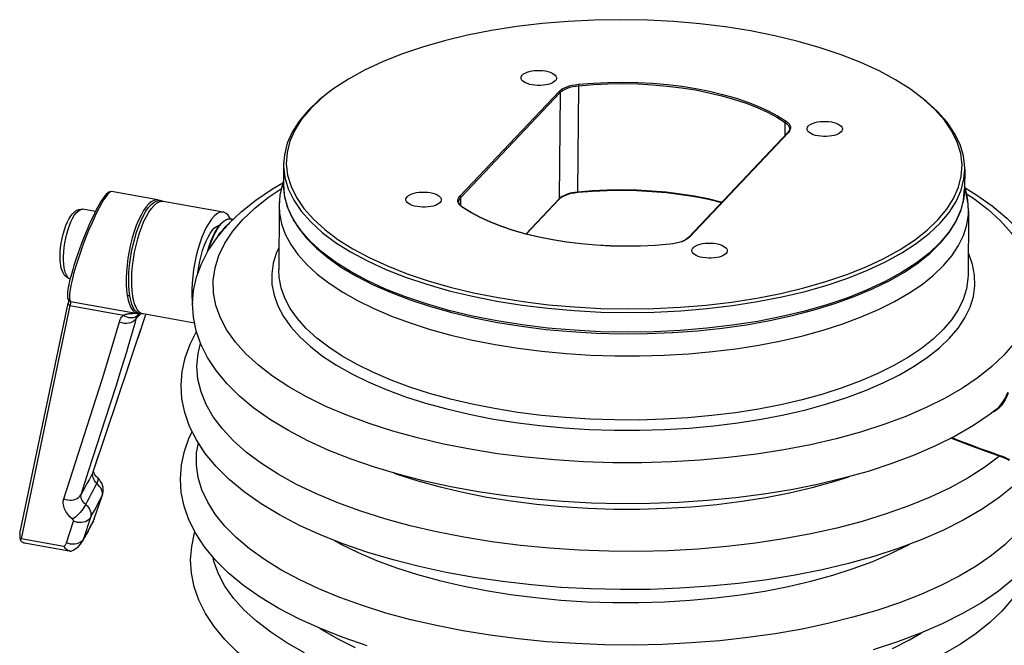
# Model space of a CAD drawing. Header units: inches. Extents: x 0 to 42.5, y 0 to 27.5.
# Tile 6 of 8: x 31.1 to 38.3, y 3.5 to 8. Entities that reach past the tile are written whole.
import ezdxf

# ---------------------------------------------------------------- set-up
doc = ezdxf.new("R2010")
doc.units = ezdxf.units.IN
doc.header["$LTSCALE"] = 2.3375
doc.header["$MEASUREMENT"] = 0
doc.layers.get('0').update_dxf_attribs({"linetype": 'CONTINUOUS'})

msp = doc.modelspace()

# ---------------------------------------------------------------- linework, layer by layer
at = {"color": 7, "linetype": 'Continuous'}
for p, q in [((35.1753, 6.8043), (35.1811, 7.5728)), ((33.363, 7.5161), (33.3203, 7.481)), ((35.0381, 7.5316), (34.3217, 6.774)), ((34.3289, 6.7656), (35.0454, 7.5232)), ((35.0454, 7.5232), (35.0396, 6.7547)), ((36.6717, 7.2142), (36.6724, 7.3066)), ((36.7088, 7.2556), (36.7039, 7.2455)), ((36.6904, 7.234), (35.9739, 6.4764)), ((35.9797, 6.4781), (36.6962, 7.2357)), ((36.6941, 7.2382), (36.6904, 7.234)), ((36.7039, 7.2455), (36.6962, 7.2357)), ((33.0482, 7.0056), (33.0471, 6.8633)), ((37.9693, 6.9685), (37.9683, 6.8262)), ((32.1406, 6.7474), (31.8059, 6.8072)), ((33.0814, 6.6845), (33.0568, 6.7667)), ((34.3285, 6.7058), (34.3289, 6.7656)), ((35.0474, 6.7591), (35.038, 6.7506)), ((35.0495, 6.7637), (35.0396, 6.7547)), ((35.0594, 6.7672), (35.0474, 6.7591)), ((35.0619, 6.772), (35.0495, 6.7637)), ((35.1734, 6.8004), (35.1501, 6.7975)), ((35.1742, 6.7997), (35.1513, 6.7968)), ((35.1753, 6.8043), (35.1531, 6.8014)), ((35.2797, 6.8083), (35.1742, 6.7997)), ((35.1753, 6.8025), (35.1753, 6.8043)), ((36.1155, 6.7539), (36.0176, 6.7733)), ((31.7041, 6.6922), (31.6906, 6.6661)), ((31.7155, 6.6902), (31.6977, 6.6551)), ((32.149, 6.7331), (32.1665, 6.7373)), ((32.1627, 6.7414), (32.1669, 6.7399)), ((32.1665, 6.7373), (32.1782, 6.7367)), ((32.6128, 6.6591), (32.1782, 6.7367)), ((34.3431, 6.6936), (34.3346, 6.7)), ((34.4002, 6.6558), (34.3387, 6.6942)), ((35.0396, 6.7547), (34.7993, 6.5006)), ((34.8011, 6.5001), (35.038, 6.7506)), ((31.6895, 6.664), (31.599, 6.6801)), ((32.6635, 6.6098), (32.66, 6.6177)), ((33.121, 6.6033), (33.0814, 6.6845)), ((35.9797, 6.4781), (35.9693, 6.4687)), ((35.8606, 6.4301), (35.8377, 6.4273)), ((35.8618, 6.4295), (35.8385, 6.4265)), ((35.9693, 6.4687), (35.9565, 6.46)), ((31.5175, 6.2184), (31.5108, 6.1941)), ((31.5317, 6.2135), (31.5202, 6.1677)), ((31.5202, 6.1677), (31.5115, 6.1292)), ((31.1435, 4.3362), (31.4928, 6.0017)), ((31.5051, 5.984), (31.1515, 4.2974)), ((31.4939, 6.0074), (31.4928, 6.0017)), ((31.4945, 6.0243), (31.5008, 6.0172)), ((31.5007, 6.0173), (31.5008, 6.0172)), ((31.5017, 6.0323), (31.5045, 6.0202)), ((31.5045, 6.0202), (31.5093, 6.0133)), ((31.5051, 6.0146), (31.5093, 6.0133)), ((31.5051, 5.984), (31.8909, 5.9151)), ((31.5093, 6.0133), (31.9846, 5.9284)), ((34.1097, 5.9761), (34.2642, 5.9328)), ((31.9674, 5.9277), (31.9729, 5.9277)), ((31.9925, 5.9131), (31.9885, 5.9085)), ((31.9975, 5.7514), (32.0522, 5.9194)), ((32.0046, 5.9203), (32.0044, 5.9202)), ((32.0329, 5.9229), (32.0186, 5.9236)), ((32.4057, 5.8563), (32.0329, 5.9229)), ((34.2642, 5.9328), (34.4255, 5.8946)), ((34.5889, 5.8731), (34.4126, 5.9081)), ((34.4255, 5.8946), (34.5928, 5.8615)), ((34.7708, 5.8442), (34.5889, 5.8731)), ((31.922, 5.5238), (32.0173, 5.8122)), ((31.9127, 5.6467), (31.8756, 5.5268)), ((31.842, 5.2855), (31.9399, 5.5786)), ((31.8756, 5.5268), (31.8356, 5.3995)), ((31.8356, 5.3995), (31.7603, 5.1632)), ((31.6748, 4.7898), (31.8532, 5.3198)), ((31.4599, 4.5879), (31.6727, 5.2463)), ((31.7603, 5.1632), (31.6402, 4.7906)), ((31.6719, 4.7829), (31.7142, 4.9081)), ((31.6402, 4.7906), (31.5835, 4.6156)), ((31.6719, 4.7829), (31.6748, 4.7898)), ((31.6748, 4.79), (31.6748, 4.7899)), ((31.7417, 4.6229), (31.7447, 4.6379)), ((31.6799, 4.4415), (31.7368, 4.6095)), ((31.6829, 4.4487), (31.7398, 4.6166)), ((31.7368, 4.6095), (31.739, 4.6197)), ((31.7368, 4.6095), (31.7398, 4.6165)), ((31.7398, 4.6168), (31.7417, 4.6229)), ((31.4796, 4.2687), (31.5305, 4.4251)), ((31.6542, 4.453), (31.6034, 4.2967)), ((31.6673, 4.4165), (31.6546, 4.3919)), ((31.6799, 4.4415), (31.6673, 4.4165)), ((31.6743, 4.428), (31.6813, 4.4441)), ((31.6743, 4.428), (31.6764, 4.4325)), ((31.6799, 4.4415), (31.6829, 4.4487)), ((31.6813, 4.4441), (31.6829, 4.4486)), ((31.6291, 4.3437), (31.6163, 4.32)), ((31.6419, 4.3677), (31.6291, 4.3437)), ((31.6486, 4.3777), (31.6355, 4.3526)), ((31.6546, 4.3919), (31.6419, 4.3677)), ((31.1444, 4.2982), (31.1462, 4.2921)), ((31.1462, 4.2921), (31.1479, 4.2938)), ((31.1462, 4.2921), (31.1496, 4.2865)), ((31.1506, 4.2964), (31.1515, 4.2974)), ((31.461, 4.2421), (31.1515, 4.2974)), ((31.1706, 4.2699), (31.1774, 4.2676)), ((31.5881, 4.2781), (31.578, 4.271)), ((31.6089, 4.3032), (31.5959, 4.2797)), ((31.6034, 4.2967), (31.5961, 4.2799)), ((31.6163, 4.32), (31.6034, 4.2967)), ((31.1774, 4.2676), (31.4992, 4.2098)), ((31.4993, 4.2102), (31.506, 4.2086)), ((31.506, 4.2086), (31.5037, 4.209))]:
    msp.add_line(p, q, dxfattribs=at)
at = {"color": 6, "linetype": 'Continuous'}
for p, q in [((33.0473, 6.8847), (33.0394, 6.8626)), ((37.9745, 6.8308), (37.9684, 6.8481)), ((37.9915, 6.748), (37.9745, 6.8308)), ((33.0164, 6.7037), (33.0129, 6.2409)), ((37.9966, 6.6661), (37.9915, 6.748)), ((37.9966, 6.6661), (37.9931, 6.2033)), ((32.6139, 6.5357), (32.6321, 6.5557)), ((32.6321, 6.5557), (32.6478, 6.5729)), ((32.633, 6.604), (32.648, 6.6094)), ((32.6478, 6.5729), (32.6613, 6.5865)), ((32.6561, 6.579), (32.6498, 6.5724)), ((32.6607, 6.5838), (32.6561, 6.579)), ((32.6613, 6.5865), (32.6717, 6.5966)), ((32.6652, 6.6098), (32.6759, 6.6064)), ((32.6845, 6.6064), (32.6652, 6.6098)), ((32.6717, 6.5966), (32.6803, 6.6028)), ((32.6817, 6.6029), (32.6731, 6.596)), ((32.5679, 6.4767), (32.6194, 6.5393)), ((32.6001, 6.5166), (32.5829, 6.4941)), ((32.6177, 6.5374), (32.6001, 6.5166)), ((32.6171, 6.5367), (32.621, 6.5411)), ((32.621, 6.5411), (32.6194, 6.5393)), ((32.5813, 6.3458), (32.6242, 6.4342)), ((32.9792, 6.0577), (33.0068, 5.9808)), ((38.2508, 5.6245), (38.1648, 5.5423)), ((33.2139, 5.3234), (33.0855, 5.3961)), ((34.7403, 5.2119), (34.5732, 5.2389)), ((38.1979, 5.2337), (38.1535, 5.1998)), ((38.1791, 5.2156), (38.1671, 5.2102)), ((38.198, 5.2277), (38.1791, 5.2156)), ((38.1974, 5.2333), (38.1979, 5.2337)), ((38.2157, 5.2427), (38.198, 5.2277)), ((32.7642, 4.6369), (32.6559, 4.7265)), ((33.2858, 4.6218), (33.1418, 4.6912))]:
    msp.add_line(p, q, dxfattribs=at)
at = {"color": 7, "linetype": 'Continuous'}
for points in [[(36.4204, 7.9687), (36.2398, 7.9974), (36.0556, 8.02), (35.8672, 8.0363), (35.6765, 8.0464), (35.4849, 8.0499), (35.2936, 8.0471), (35.1045, 8.0379), (34.9175, 8.0224), (34.7324, 8.0003), (34.5516, 7.972), (34.3772, 7.9377), (34.21, 7.8976), (34.0511, 7.852), (33.9014, 7.8011), (33.7618, 7.7454), (33.6331, 7.6851), (33.5163, 7.6206), (33.4117, 7.5525), (33.363, 7.5161)], [(37.6622, 7.4836), (37.5764, 7.5476), (37.4693, 7.6154), (37.3503, 7.6795), (37.2194, 7.7398), (37.0776, 7.7958), (36.9258, 7.847), (36.7649, 7.8932), (36.5967, 7.9336), (36.4204, 7.9687)], [(34.7638, 7.6299), (34.7641, 7.6333), (34.767, 7.6417), (34.7729, 7.6499), (34.7817, 7.6575), (34.7932, 7.6645), (34.8071, 7.6705), (34.8231, 7.6756), (34.8407, 7.6795), (34.8597, 7.6821), (34.8796, 7.6835), (34.9, 7.6835), (34.9198, 7.6822), (34.9395, 7.6794)], [(34.844, 7.5784), (34.8256, 7.5825), (34.8093, 7.5875), (34.795, 7.5937), (34.7831, 7.6007), (34.774, 7.6083), (34.7676, 7.6163), (34.7643, 7.6247), (34.7638, 7.6299)], [(35.0197, 7.628), (35.0194, 7.6246), (35.0165, 7.6161), (35.0106, 7.6079), (35.0018, 7.6003), (34.9902, 7.5934), (34.9764, 7.5873), (34.9604, 7.5823), (34.9428, 7.5784), (34.9238, 7.5757), (34.9039, 7.5743), (34.8835, 7.5743), (34.8637, 7.5757), (34.844, 7.5784)], [(34.9395, 7.6794), (34.9579, 7.6754), (34.9741, 7.6703), (34.9885, 7.6642), (35.0004, 7.6572), (35.0095, 7.6496), (35.0158, 7.6415), (35.0191, 7.6331), (35.0197, 7.628)], [(35.0381, 7.5316), (35.0486, 7.541), (35.0614, 7.5496), (35.0766, 7.5576), (35.0939, 7.5648), (35.1132, 7.571), (35.134, 7.5762), (35.156, 7.5802), (35.1793, 7.5832)], [(35.0454, 7.5232), (35.0553, 7.5322), (35.0677, 7.5405), (35.0824, 7.5482), (35.099, 7.5551), (35.1175, 7.561), (35.1376, 7.566), (35.1589, 7.5699), (35.1811, 7.5728)], [(35.1793, 7.5832), (35.2853, 7.5917), (35.392, 7.5968), (35.4998, 7.5982), (35.6076, 7.596), (35.7148, 7.5903), (35.8208, 7.581), (35.9245, 7.5683), (36.0264, 7.552)], [(35.1811, 7.5728), (35.1811, 7.5747), (35.1809, 7.5768), (35.1806, 7.5787), (35.1803, 7.5806), (35.1798, 7.5821), (35.1793, 7.5832)], [(35.1811, 7.5728), (35.2862, 7.5813), (35.3927, 7.5863), (35.4998, 7.5877), (35.607, 7.5856), (35.7136, 7.5799), (35.8189, 7.5706), (35.9224, 7.5579), (36.0234, 7.5418)], [(36.0234, 7.5418), (36.1213, 7.5224), (36.2154, 7.4999), (36.3053, 7.4742), (36.3903, 7.4457), (36.47, 7.4145), (36.5439, 7.3808), (36.6115, 7.3447), (36.6724, 7.3066)], [(36.0264, 7.552), (36.1251, 7.5325), (36.2195, 7.5098), (36.3099, 7.4841), (36.3954, 7.4554), (36.4755, 7.424), (36.5499, 7.3901), (36.6176, 7.3539), (36.6791, 7.3154)], [(33.3456, 7.5024), (33.3053, 7.4695), (33.2262, 7.3945), (33.1611, 7.317), (33.1106, 7.2375), (33.0748, 7.1564), (33.054, 7.0743), (33.0482, 7.0056)], [(33.3203, 7.481), (33.2423, 7.4066), (33.1784, 7.3298), (33.1287, 7.2511), (33.0937, 7.1708), (33.0735, 7.0896), (33.0682, 7.0079), (33.0778, 6.9262), (33.1024, 6.8449), (33.1417, 6.7646), (33.1956, 6.6857), (33.2638, 6.6086), (33.3461, 6.5339), (33.4414, 6.4621), (33.5485, 6.3943), (33.6675, 6.3302), (33.7984, 6.2699), (33.9402, 6.2139), (34.092, 6.1626), (34.2529, 6.1165), (34.4212, 6.076), (34.5974, 6.041)], [(35.0381, 7.5316), (35.04, 7.531), (35.0417, 7.53), (35.0432, 7.5286), (35.0444, 7.5269), (35.0451, 7.5251), (35.0454, 7.5232)], [(37.7541, 7.4011), (37.6717, 7.4758), (37.6622, 7.4836)], [(37.9693, 6.9685), (37.9692, 6.9824), (37.9597, 7.0651), (37.9351, 7.1473), (37.8955, 7.2285), (37.8412, 7.3082), (37.7725, 7.386), (37.6899, 7.4613), (37.6795, 7.4697)], [(34.5974, 6.041), (34.778, 6.0123), (34.9622, 5.9897), (35.1506, 5.9734), (35.3413, 5.9633), (35.5329, 5.9597), (35.7242, 5.9626), (35.9133, 5.9717), (36.1003, 5.9873), (36.2854, 6.0094), (36.4662, 6.0376), (36.6406, 6.072), (36.8078, 6.1121), (36.9667, 6.1577), (37.1165, 6.2086), (37.256, 6.2643), (37.3847, 6.3246), (37.5016, 6.3891), (37.6061, 6.4572), (37.6975, 6.5287), (37.7755, 6.6031), (37.8395, 6.6799), (37.8891, 6.7586), (37.9241, 6.8388), (37.9443, 6.9201), (37.9496, 7.0018), (37.94, 7.0835), (37.9154, 7.1647), (37.8761, 7.2451), (37.8222, 7.324), (37.7541, 7.4011)], [(36.6724, 7.3066), (36.6727, 7.3085), (36.6733, 7.3104), (36.6744, 7.3121), (36.6758, 7.3136), (36.6774, 7.3147), (36.6791, 7.3154)], [(36.6724, 7.3066), (36.6837, 7.2978), (36.6925, 7.2885), (36.6987, 7.2788), (36.7022, 7.2689), (36.703, 7.261)], [(36.6791, 7.3154), (36.6909, 7.3062), (36.7, 7.2966), (36.7065, 7.2866), (36.7101, 7.2763), (36.7109, 7.2659), (36.7088, 7.2556)], [(36.703, 7.261), (36.7026, 7.2563), (36.7015, 7.2516), (36.6997, 7.2471), (36.6972, 7.2426), (36.6941, 7.2382)], [(36.8298, 7.2611), (36.83, 7.2645), (36.8329, 7.273), (36.8388, 7.2811), (36.8477, 7.2888), (36.8592, 7.2957), (36.8731, 7.3018), (36.889, 7.3068), (36.9067, 7.3107), (36.9256, 7.3134), (36.9456, 7.3147), (36.9659, 7.3148), (36.9858, 7.3134), (37.0055, 7.3107)], [(36.9099, 7.2096), (36.8916, 7.2137), (36.8753, 7.2188), (36.861, 7.2249), (36.8491, 7.2319), (36.8399, 7.2395), (36.8336, 7.2476), (36.8303, 7.256), (36.8298, 7.2611)], [(37.0856, 7.2592), (37.0854, 7.2558), (37.0825, 7.2473), (37.0766, 7.2392), (37.0677, 7.2315), (37.0562, 7.2246), (37.0423, 7.2186), (37.0264, 7.2135), (37.0087, 7.2096), (36.9898, 7.2069), (36.9698, 7.2056), (36.9495, 7.2055), (36.9296, 7.2069), (36.9099, 7.2096)], [(37.0055, 7.3107), (37.0238, 7.3066), (37.0401, 7.3016), (37.0544, 7.2954), (37.0663, 7.2884), (37.0755, 7.2808), (37.0818, 7.2727), (37.0851, 7.2643), (37.0856, 7.2592)], [(36.6904, 7.234), (36.691, 7.2345), (36.6925, 7.2354), (36.6943, 7.2358), (36.6962, 7.2357)], [(33.0482, 7.0056), (33.0483, 6.9917), (33.0578, 6.909)], [(33.0578, 6.909), (33.0825, 6.8268), (33.1221, 6.7456), (33.1764, 6.6659), (33.245, 6.5881), (33.3277, 6.5129), (33.4238, 6.4405), (33.5327, 6.3715), (33.6538, 6.3063), (33.7864, 6.2453), (33.9296, 6.1889), (34.0825, 6.1374), (34.2442, 6.0912), (34.4137, 6.0504), (34.5899, 6.0155)], [(37.9428, 6.8177), (37.9636, 6.8998), (37.9693, 6.9685)], [(33.0471, 6.8633), (33.0533, 6.7841), (33.0729, 6.7051), (33.106, 6.6265), (33.1526, 6.549), (33.2125, 6.4731), (33.2854, 6.3993), (33.3707, 6.3281), (33.4678, 6.2599), (33.5763, 6.1951), (33.6954, 6.134), (33.8245, 6.077), (33.9628, 6.0243), (34.1097, 5.9761)], [(33.0568, 6.7667), (33.0473, 6.8493), (33.0471, 6.8633)], [(31.8061, 6.8071), (31.8044, 6.8074), (31.7941, 6.8068), (31.7843, 6.8029), (31.7759, 6.7971), (31.7677, 6.7895), (31.759, 6.7797), (31.7497, 6.7675), (31.7396, 6.7529), (31.7286, 6.7355), (31.7168, 6.7152), (31.7041, 6.6922)], [(31.8059, 6.8072), (31.8048, 6.8073), (31.7971, 6.8054), (31.7877, 6.7988), (31.7764, 6.7872), (31.7631, 6.7701), (31.7482, 6.7477), (31.7323, 6.721), (31.7155, 6.6902)], [(33.9322, 6.7505), (33.9324, 6.7539), (33.9353, 6.7623), (33.9412, 6.7705), (33.9501, 6.7782), (33.9616, 6.7851), (33.9755, 6.7911), (33.9914, 6.7962), (34.0091, 6.8001), (34.028, 6.8028), (34.048, 6.8041), (34.0683, 6.8041), (34.0882, 6.8028), (34.1079, 6.8001)], [(34.1079, 6.8001), (34.1263, 6.796), (34.1425, 6.7909), (34.1568, 6.7848), (34.1688, 6.7778), (34.1779, 6.7702), (34.1842, 6.7621), (34.1875, 6.7537), (34.1881, 6.7486)], [(34.3178, 6.7131), (34.3113, 6.7231), (34.3077, 6.7334), (34.3069, 6.7438), (34.309, 6.7541), (34.3139, 6.7642), (34.3217, 6.774)], [(34.3147, 6.7345), (34.3147, 6.7365), (34.3167, 6.7464), (34.3215, 6.7562), (34.3289, 6.7656)], [(34.3289, 6.7656), (34.3287, 6.7675), (34.3279, 6.7693), (34.3268, 6.771), (34.3253, 6.7724), (34.3235, 6.7734), (34.3217, 6.774)], [(34.5899, 6.0155), (34.7719, 5.9865), (34.9583, 5.9637), (35.1482, 5.9472), (35.3403, 5.9371), (35.5334, 5.9335), (35.7264, 5.9364), (35.918, 5.9458), (36.1071, 5.9615), (36.2925, 5.9836), (36.4731, 6.0119), (36.6477, 6.0462), (36.8153, 6.0863), (36.9749, 6.132), (37.1254, 6.1829), (37.266, 6.2388), (37.3957, 6.2993), (37.5138, 6.3641), (37.6195, 6.4326), (37.7122, 6.5046), (37.7914, 6.5796), (37.8564, 6.6571), (37.907, 6.7366), (37.9428, 6.8177)], [(34.5928, 5.8615), (34.7662, 5.8338), (34.9437, 5.8117), (35.1243, 5.7953), (35.3071, 5.7848), (35.491, 5.7802), (35.675, 5.7815), (35.8581, 5.7887), (36.0392, 5.8018), (36.2173, 5.8207), (36.3915, 5.8453), (36.5608, 5.8754), (36.7243, 5.911), (36.8809, 5.9519), (37.0299, 5.9977), (37.1705, 6.0483), (37.3018, 6.1035), (37.4231, 6.1629), (37.5337, 6.2262), (37.633, 6.2931), (37.7202, 6.3633), (37.795, 6.4363), (37.8567, 6.5117), (37.9051, 6.5888), (37.9398, 6.6673), (37.9609, 6.7466), (37.9683, 6.8262)], [(37.9683, 6.8262), (37.9625, 6.7575), (37.9417, 6.6754), (37.9059, 6.5943), (37.8553, 6.5148), (37.7903, 6.4373), (37.7112, 6.3623), (37.6184, 6.2903), (37.5127, 6.2218), (37.3946, 6.157), (37.2649, 6.0965), (37.1244, 6.0406), (36.9738, 5.9897), (36.8143, 5.944), (36.6467, 5.9039), (36.472, 5.8696), (36.2914, 5.8413), (36.106, 5.8192), (35.9169, 5.8034), (35.7253, 5.7941), (35.5323, 5.7912), (35.3392, 5.7948), (35.1471, 5.8049), (34.9573, 5.8214), (34.7708, 5.8442)], [(35.1501, 6.7975), (35.1281, 6.7934), (35.1073, 6.7882), (35.088, 6.782), (35.0707, 6.7749), (35.0555, 6.7669)], [(35.1513, 6.7968), (35.1295, 6.7928), (35.1091, 6.7877), (35.0904, 6.7816), (35.0738, 6.7747), (35.0594, 6.7672)], [(35.1531, 6.8014), (35.1318, 6.7975), (35.1117, 6.7925), (35.0932, 6.7866), (35.0766, 6.7797), (35.0619, 6.772)], [(35.1742, 6.7997), (35.1744, 6.7997), (35.1748, 6.8002)], [(35.1748, 6.8002), (35.1751, 6.8011), (35.1753, 6.8025)], [(36.0176, 6.7733), (35.9166, 6.7894), (35.8132, 6.8021), (35.7078, 6.8114), (35.6012, 6.8171), (35.494, 6.8192), (35.3869, 6.8178), (35.2804, 6.8128), (35.1753, 6.8043)], [(36.0171, 6.7699), (35.9186, 6.7855), (35.8149, 6.7983), (35.7089, 6.8076), (35.6017, 6.8133), (35.4939, 6.8155), (35.3861, 6.814), (35.2794, 6.809), (35.1756, 6.8006)], [(36.0192, 6.7687), (35.9179, 6.7848), (35.8141, 6.7976), (35.7084, 6.8068), (35.6015, 6.8125), (35.4939, 6.8147), (35.3864, 6.8133), (35.2797, 6.8083)], [(36.2108, 6.7268), (36.1174, 6.7492), (36.0192, 6.7687)], [(36.2115, 6.7276), (36.1192, 6.7497), (36.0205, 6.7693)], [(32.1406, 6.7474), (32.1288, 6.7481), (32.1111, 6.7439), (32.0928, 6.7337), (32.074, 6.7178), (32.0552, 6.6963), (32.0366, 6.6696), (32.0184, 6.638), (32.0009, 6.6021), (31.9844, 6.5622), (31.9691, 6.5191), (31.9552, 6.4733), (31.9429, 6.4255), (31.9325, 6.3764), (31.924, 6.3268), (31.9177, 6.2772), (31.9135, 6.2286), (31.9115, 6.1815), (31.9118, 6.1367), (31.9144, 6.0948), (31.9192, 6.0564)], [(31.9373, 6.0545), (31.9325, 6.0927), (31.9299, 6.1344), (31.9296, 6.1791), (31.9316, 6.2259), (31.9357, 6.2744), (31.9421, 6.3237), (31.9505, 6.3731), (31.9609, 6.422), (31.9731, 6.4696), (31.9869, 6.5152), (32.0022, 6.5581), (32.0186, 6.5978), (32.036, 6.6336), (32.0541, 6.6651), (32.0727, 6.6917), (32.0914, 6.7131), (32.1101, 6.7289), (32.1283, 6.739)], [(31.9589, 6.0522), (31.9542, 6.0902), (31.9516, 6.1317), (31.9513, 6.1761), (31.9533, 6.2228), (31.9574, 6.271), (31.9637, 6.32), (31.9721, 6.3692), (31.9824, 6.4178), (31.9946, 6.4652), (32.0083, 6.5105), (32.0235, 6.5532), (32.0398, 6.5927), (32.0572, 6.6283), (32.0752, 6.6596), (32.0936, 6.6861), (32.1123, 6.7074), (32.1308, 6.7231), (32.149, 6.7331)], [(32.1283, 6.739), (32.146, 6.7432), (32.1627, 6.7414)], [(32.1406, 6.7474), (32.145, 6.7466), (32.1495, 6.7455)], [(32.1495, 6.7455), (32.1539, 6.7444), (32.1583, 6.743), (32.1626, 6.7415)], [(32.1782, 6.7367), (32.1762, 6.7371), (32.1742, 6.7375), (32.1723, 6.7381), (32.1704, 6.7386), (32.1686, 6.7392), (32.1626, 6.7415)], [(34.0123, 6.699), (33.994, 6.7031), (33.9777, 6.7081), (33.9634, 6.7143), (33.9515, 6.7213), (33.9423, 6.7289), (33.936, 6.737), (33.9327, 6.7454), (33.9322, 6.7505)], [(34.1881, 6.7486), (34.1878, 6.7452), (34.1849, 6.7367), (34.179, 6.7285), (34.1701, 6.7209), (34.1586, 6.714), (34.1447, 6.7079), (34.1288, 6.7029), (34.1112, 6.699), (34.0922, 6.6963), (34.0722, 6.6949), (34.0519, 6.6949), (34.032, 6.6963), (34.0123, 6.699)], [(34.318, 6.7202), (34.3155, 6.7273), (34.3147, 6.7345)], [(34.3387, 6.6942), (34.3269, 6.7035), (34.3178, 6.7131)], [(34.3346, 6.7), (34.3275, 6.7066), (34.322, 6.7134), (34.318, 6.7202)], [(34.3387, 6.6942), (34.3404, 6.6945), (34.342, 6.6942), (34.3431, 6.6936)], [(34.9928, 6.4583), (34.8945, 6.4777), (34.8001, 6.5004), (34.71, 6.5261), (34.6249, 6.5546), (34.5451, 6.5859), (34.4713, 6.6196), (34.4038, 6.6556), (34.3431, 6.6936)], [(35.0396, 6.7547), (35.0393, 6.7529), (35.0386, 6.7513), (35.038, 6.7506)], [(36.2139, 6.7301), (36.2096, 6.7314), (36.1155, 6.7539)], [(31.4384, 6.2765), (31.435, 6.3057), (31.4338, 6.3367), (31.4346, 6.3688), (31.4373, 6.4016), (31.4417, 6.4349), (31.4479, 6.4681), (31.4555, 6.5007), (31.4647, 6.5321), (31.4755, 6.5624), (31.4874, 6.59), (31.5, 6.6141), (31.5131, 6.6342), (31.5262, 6.6502), (31.5397, 6.6628), (31.5539, 6.6722), (31.5687, 6.6783), (31.5839, 6.681), (31.599, 6.6801)], [(31.4633, 6.2564), (31.4602, 6.282), (31.4586, 6.3101), (31.4587, 6.3402), (31.4605, 6.3718), (31.4638, 6.4044), (31.4687, 6.4374), (31.475, 6.4703), (31.4827, 6.5024), (31.4916, 6.5332), (31.5016, 6.5623), (31.5125, 6.589), (31.5241, 6.6131), (31.5362, 6.6339), (31.5486, 6.6512), (31.5611, 6.6647), (31.5735, 6.6742), (31.5855, 6.6795), (31.597, 6.6804), (31.599, 6.6801)], [(31.6977, 6.6551), (31.679, 6.616), (31.6596, 6.5728), (31.6399, 6.5263), (31.6203, 6.4778), (31.6012, 6.4277), (31.5833, 6.3779), (31.5657, 6.3261), (31.5474, 6.2684), (31.5317, 6.2135)], [(31.6906, 6.6661), (31.6764, 6.6374), (31.6617, 6.6064), (31.6468, 6.5733), (31.6318, 6.5388), (31.617, 6.5035), (31.6027, 6.4678), (31.589, 6.4324), (31.5761, 6.3979), (31.564, 6.3644), (31.5529, 6.3322), (31.5427, 6.3014), (31.5334, 6.2722)], [(32.6128, 6.6591), (32.6012, 6.6597), (32.5838, 6.6557), (32.5657, 6.6457), (32.5472, 6.6301), (32.5286, 6.6089), (32.5101, 6.5826), (32.4922, 6.5516), (32.4749, 6.5163), (32.4586, 6.477), (32.4434, 6.4346), (32.4297, 6.3894), (32.4175, 6.3422), (32.4071, 6.2938), (32.3986, 6.2447), (32.3922, 6.1953), (32.3879, 6.1466), (32.3859, 6.0995), (32.3862, 6.0546), (32.3887, 6.0131), (32.3911, 5.9945)], [(32.66, 6.6177), (32.6474, 6.6368), (32.6332, 6.6502), (32.6177, 6.6579), (32.6128, 6.6591)], [(34.9914, 6.4576), (34.8927, 6.4772), (34.7983, 6.4998), (34.708, 6.5256), (34.6224, 6.5543), (34.5423, 6.5857), (34.468, 6.6196), (34.4002, 6.6558)], [(32.4281, 6.2139), (32.4291, 6.2232), (32.4351, 6.2637), (32.4429, 6.3038), (32.4522, 6.343), (32.4631, 6.3809), (32.4754, 6.4165), (32.4887, 6.4494), (32.5028, 6.4789), (32.5176, 6.5045), (32.5328, 6.5259), (32.5481, 6.5426), (32.5633, 6.5545), (32.5781, 6.5612), (32.585, 6.5619)], [(34.4126, 5.9081), (34.2431, 5.9488), (34.0814, 5.9951), (33.9285, 6.0466), (33.7853, 6.103), (33.6528, 6.164), (33.5316, 6.2292), (33.4227, 6.2982), (33.3266, 6.3705), (33.244, 6.4458), (33.1753, 6.5236), (33.121, 6.6033)], [(35.9739, 6.4764), (35.9645, 6.4679), (35.9526, 6.4598)], [(35.9797, 6.4781), (35.9778, 6.4782), (35.9761, 6.4778), (35.9745, 6.4769), (35.9739, 6.4764)], [(35.8385, 6.4265), (35.7325, 6.4179), (35.6258, 6.4129), (35.518, 6.4115), (35.4102, 6.4137), (35.303, 6.4194), (35.197, 6.4287), (35.0933, 6.4414), (34.9914, 6.4576)], [(35.8377, 6.4273), (35.7323, 6.4187), (35.6255, 6.4137), (35.518, 6.4123), (35.4104, 6.4144), (35.3035, 6.4201), (35.1978, 6.4294), (35.094, 6.4421), (34.9928, 6.4583)], [(35.8385, 6.4265), (35.838, 6.4271), (35.8377, 6.4273)], [(35.9526, 6.4598), (35.9382, 6.4522), (35.9215, 6.4453), (35.9028, 6.4393), (35.8824, 6.4342), (35.8606, 6.4301)], [(35.9565, 6.46), (35.9412, 6.4521), (35.9239, 6.4449), (35.9046, 6.4387), (35.8838, 6.4335), (35.8618, 6.4295)], [(35.9981, 6.3817), (35.9984, 6.3851), (36.0013, 6.3936), (36.0072, 6.4018), (36.0161, 6.4094), (36.0276, 6.4163), (36.0415, 6.4224), (36.0574, 6.4274), (36.075, 6.4313), (36.094, 6.434), (36.114, 6.4354), (36.1343, 6.4354), (36.1542, 6.434), (36.1739, 6.4313)], [(36.1739, 6.4313), (36.1922, 6.4272), (36.2085, 6.4222), (36.2228, 6.416), (36.2347, 6.409), (36.2439, 6.4014), (36.2502, 6.3933), (36.2535, 6.3849), (36.254, 6.3798)], [(36.0783, 6.3302), (36.0599, 6.3343), (36.0437, 6.3394), (36.0294, 6.3455), (36.0174, 6.3525), (36.0083, 6.3601), (36.002, 6.3682), (35.9987, 6.3766), (35.9981, 6.3817)], [(36.254, 6.3798), (36.2538, 6.3764), (36.2509, 6.368), (36.245, 6.3598), (36.2361, 6.3521), (36.2246, 6.3452), (36.2107, 6.3392), (36.1948, 6.3341), (36.1771, 6.3302), (36.1582, 6.3275), (36.1382, 6.3262), (36.1179, 6.3262), (36.098, 6.3275), (36.0783, 6.3302)], [(31.5065, 6.177), (31.4963, 6.18), (31.4842, 6.1864), (31.4732, 6.1954), (31.4635, 6.2069), (31.4553, 6.2205), (31.4484, 6.2364), (31.4428, 6.255), (31.4384, 6.2765)], [(31.5334, 6.2722), (31.525, 6.2445), (31.5175, 6.2184)], [(31.5065, 6.177), (31.504, 6.1777), (31.4949, 6.1829), (31.4865, 6.1915), (31.4791, 6.2034), (31.4727, 6.2182), (31.4674, 6.236), (31.4633, 6.2564)], [(31.5108, 6.1941), (31.505, 6.1713), (31.5001, 6.1503)], [(31.5001, 6.1503), (31.4959, 6.1309), (31.4926, 6.1132)], [(31.5115, 6.1292), (31.5058, 6.0985), (31.5024, 6.0719), (31.501, 6.0497), (31.5017, 6.0323)], [(31.4926, 6.1132), (31.49, 6.0973), (31.4883, 6.0829), (31.4872, 6.0702), (31.4869, 6.0589), (31.4873, 6.049), (31.4885, 6.0401)], [(31.9192, 6.0564), (31.9258, 6.0235), (31.9344, 5.9948), (31.9446, 5.9706), (31.9565, 5.9514), (31.9699, 5.9372), (31.9846, 5.9284)], [(31.9373, 6.0545), (31.9342, 6.0546), (31.9312, 6.0549), (31.9281, 6.0551), (31.9251, 6.0555), (31.9222, 6.0559), (31.9192, 6.0564)], [(32.0024, 5.9271), (31.9877, 5.9359), (31.9744, 5.95), (31.9626, 5.9691), (31.9523, 5.9932), (31.9439, 6.0218), (31.9373, 6.0545)], [(32.0124, 5.9317), (32.0051, 5.9378), (31.9982, 5.9453), (31.9917, 5.9541), (31.9856, 5.9644), (31.98, 5.976), (31.9748, 5.9888), (31.9701, 6.003), (31.9658, 6.0183), (31.9621, 6.0347), (31.9589, 6.0522)], [(31.4885, 6.0401), (31.4907, 6.032), (31.4945, 6.0243)], [(31.4928, 6.0016), (31.4926, 6.0011), (31.4927, 5.9971), (31.494, 5.9932), (31.4966, 5.9896), (31.5004, 5.9864), (31.5051, 5.984)], [(31.4958, 6.0229), (31.4958, 6.0224), (31.4956, 6.0197), (31.4953, 6.0163), (31.4947, 6.0122), (31.4939, 6.0074)], [(31.5008, 6.0172), (31.5013, 6.0169), (31.5051, 6.0146)], [(31.5088, 5.9985), (31.5072, 5.9918), (31.5051, 5.984)], [(31.5101, 6.0085), (31.5097, 6.0042), (31.5088, 5.9985)], [(31.5093, 6.0133), (31.51, 6.0116), (31.5101, 6.0085)], [(31.8626, 5.866), (31.8654, 5.8751), (31.869, 5.8839), (31.8734, 5.8923), (31.8785, 5.9003), (31.8843, 5.9079), (31.8909, 5.9151)], [(31.8909, 5.9151), (31.8968, 5.9173), (31.9024, 5.9192), (31.9079, 5.9208), (31.9132, 5.922), (31.9182, 5.9231), (31.923, 5.924), (31.9277, 5.9248), (31.9321, 5.9254), (31.9364, 5.9259), (31.9404, 5.9263), (31.9443, 5.9267), (31.9481, 5.927), (31.9517, 5.9272), (31.9551, 5.9274), (31.9584, 5.9275), (31.9615, 5.9276), (31.9645, 5.9277), (31.9674, 5.9277)], [(31.8909, 5.9151), (31.9032, 5.9078), (31.9162, 5.9021), (31.9292, 5.8983), (31.9422, 5.8964), (31.9549, 5.8964), (31.9671, 5.8985), (31.9784, 5.9026), (31.9885, 5.9085)], [(31.9729, 5.9277), (31.9798, 5.9278), (31.9817, 5.9278), (31.9834, 5.9278), (31.9845, 5.9279), (31.9849, 5.9282), (31.9846, 5.9284)], [(31.9814, 5.8876), (32.0012, 5.9065), (32.0148, 5.9229)], [(31.9885, 5.9085), (31.9863, 5.9054), (31.9846, 5.9021), (31.9832, 5.8987), (31.9822, 5.8951), (31.9816, 5.8914), (31.9814, 5.8876)], [(31.9846, 5.9284), (31.9875, 5.928), (31.9905, 5.9276), (31.9934, 5.9273), (31.9964, 5.9272), (31.9994, 5.9271), (32.0024, 5.9271)], [(32.0024, 5.9271), (32.0054, 5.9256), (32.007, 5.9243), (32.007, 5.9233), (32.006, 5.9223), (32.0044, 5.9213), (32.0021, 5.92), (31.9995, 5.9185), (31.9963, 5.9163), (31.9925, 5.9131)], [(32.0186, 5.9236), (32.009, 5.9219), (32.0046, 5.9203)], [(32.0329, 5.9229), (32.0279, 5.924), (32.02, 5.9272), (32.0124, 5.9317)], [(31.6727, 5.2463), (31.7395, 5.4568), (31.8026, 5.6634), (31.8626, 5.866)], [(31.8626, 5.866), (31.8788, 5.8606), (31.8958, 5.8575), (31.9125, 5.8568), (31.9288, 5.8584), (31.9445, 5.8623), (31.9588, 5.8687), (31.9714, 5.8772), (31.9814, 5.8876)], [(31.9814, 5.8876), (31.9727, 5.8546), (31.9641, 5.8222), (31.955, 5.79)], [(31.955, 5.79), (31.9236, 5.6831), (31.9127, 5.6467)], [(31.6719, 4.7829), (31.6574, 4.7538), (31.6428, 4.7251), (31.6281, 4.697), (31.6133, 4.6693), (31.5985, 4.6422), (31.5835, 4.6156)], [(31.6686, 4.7625), (31.6694, 4.773), (31.6719, 4.7829)], [(31.6753, 4.7853), (31.675, 4.7868), (31.6749, 4.7898), (31.6749, 4.7902)], [(31.6896, 4.7561), (31.6832, 4.7658), (31.6788, 4.7745), (31.6762, 4.7816), (31.6753, 4.7853)], [(31.6186, 4.5469), (31.632, 4.5711), (31.6455, 4.5958), (31.6589, 4.6208), (31.6722, 4.6463), (31.6854, 4.6721), (31.6986, 4.6984)], [(31.6825, 4.7186), (31.6766, 4.7294), (31.6722, 4.7405), (31.6696, 4.7516), (31.6686, 4.7625)], [(31.6986, 4.6984), (31.6899, 4.7081), (31.6825, 4.7186)], [(31.7077, 4.7359), (31.6979, 4.7459), (31.6896, 4.7561)], [(31.6986, 4.6984), (31.704, 4.7085), (31.7078, 4.7174), (31.7098, 4.7248), (31.7101, 4.7306), (31.7087, 4.7348), (31.7077, 4.7359)], [(31.7371, 4.642), (31.7331, 4.6536), (31.7271, 4.6652), (31.7192, 4.6767), (31.7097, 4.6878), (31.6986, 4.6984)], [(31.7269, 4.7132), (31.7174, 4.7259), (31.7077, 4.7359)], [(31.7447, 4.6379), (31.7455, 4.6534), (31.7441, 4.669), (31.7404, 4.6844), (31.7347, 4.6992), (31.7269, 4.7132)], [(31.739, 4.6197), (31.7391, 4.6306), (31.7371, 4.642)], [(31.524, 4.4399), (31.5053, 4.4577), (31.4894, 4.4761), (31.4764, 4.4952), (31.4664, 4.5146), (31.4597, 4.5338), (31.4563, 4.5527), (31.4564, 4.5706), (31.4599, 4.5879)], [(31.4599, 4.5879), (31.4742, 4.5827), (31.4888, 4.5793), (31.5032, 4.5778), (31.5174, 4.578), (31.5312, 4.5799), (31.5444, 4.5837), (31.5566, 4.5893), (31.5674, 4.5966), (31.5765, 4.6055), (31.5835, 4.6156)], [(31.5835, 4.6156), (31.5822, 4.6079), (31.5825, 4.5995), (31.5846, 4.5908), (31.5884, 4.5818), (31.5938, 4.5727), (31.6008, 4.5637), (31.6091, 4.555), (31.6186, 4.5469)], [(31.6542, 4.453), (31.6681, 4.4781), (31.682, 4.5035), (31.6958, 4.5294), (31.7095, 4.5557), (31.7232, 4.5824), (31.7368, 4.6095)], [(31.6186, 4.5469), (31.6127, 4.5357), (31.6055, 4.5237), (31.5973, 4.5118), (31.5882, 4.4998), (31.5782, 4.4878), (31.5675, 4.4761), (31.5564, 4.4652), (31.5453, 4.4553), (31.5343, 4.4467), (31.524, 4.4399)], [(31.6186, 4.5469), (31.6294, 4.5358), (31.6386, 4.5241), (31.6461, 4.512), (31.6518, 4.4997), (31.6555, 4.4874), (31.6571, 4.4754), (31.6567, 4.4639), (31.6542, 4.453)], [(31.5305, 4.4251), (31.5308, 4.4274), (31.5306, 4.4298), (31.5298, 4.4324), (31.5284, 4.435), (31.5265, 4.4375), (31.524, 4.4399)], [(31.6542, 4.453), (31.6474, 4.4431), (31.6387, 4.4344), (31.6283, 4.4272), (31.6163, 4.4215), (31.6031, 4.4175), (31.589, 4.4153), (31.5744, 4.415), (31.5595, 4.4165), (31.5447, 4.4199), (31.5305, 4.4251)], [(31.6743, 4.428), (31.6616, 4.403), (31.6486, 4.3777)], [(31.6355, 4.3526), (31.6222, 4.3278), (31.6089, 4.3032)], [(31.1435, 4.3362), (31.1429, 4.3326), (31.1423, 4.3273), (31.142, 4.3218)], [(31.142, 4.3218), (31.142, 4.3162), (31.1423, 4.3103), (31.1431, 4.3044), (31.1444, 4.2982)], [(31.1479, 4.2938), (31.1488, 4.2946), (31.1506, 4.2964)], [(31.1496, 4.2865), (31.1538, 4.2814), (31.1588, 4.2768), (31.1644, 4.273), (31.1706, 4.2699)], [(31.461, 4.2421), (31.4653, 4.2458), (31.4691, 4.2499), (31.4724, 4.2542), (31.4753, 4.2588), (31.4777, 4.2636), (31.4796, 4.2687)], [(31.578, 4.271), (31.5665, 4.2654), (31.5537, 4.2613), (31.5397, 4.259), (31.525, 4.2585), (31.5098, 4.2599), (31.4944, 4.2634), (31.4796, 4.2687)], [(31.5136, 4.2086), (31.5284, 4.2153), (31.5485, 4.2274), (31.5664, 4.2419), (31.5817, 4.2584), (31.5938, 4.2759), (31.596, 4.2799)], [(31.6034, 4.2967), (31.5967, 4.2868), (31.5881, 4.2781)], [(31.1774, 4.2676), (31.1856, 4.2658), (31.1875, 4.2654)], [(31.4801, 4.2209), (31.4737, 4.2268), (31.4673, 4.2339), (31.461, 4.2421)], [(31.4993, 4.2102), (31.4929, 4.2125), (31.4865, 4.2161), (31.4801, 4.2209)], [(31.506, 4.2086), (31.5115, 4.2081), (31.5135, 4.2086)]]:
    msp.add_lwpolyline(points, dxfattribs=at)
at = {"color": 6, "linetype": 'Continuous'}
for points in [[(32.6609, 6.584), (32.7416, 6.6603), (32.8488, 6.7463), (32.969, 6.8281), (33.0426, 6.871)], [(32.7537, 6.6057), (32.8396, 6.6879), (32.9391, 6.7672), (33.0325, 6.8302)], [(33.0394, 6.8626), (33.0224, 6.7828), (33.0164, 6.7037)], [(37.9729, 6.8339), (38.0494, 6.7875), (38.1677, 6.7041), (38.2732, 6.6164), (38.3648, 6.5255), (38.4418, 6.4322), (38.5041, 6.3371), (38.5519, 6.2411), (38.5855, 6.1443), (38.6052, 6.0475), (38.6113, 5.9504), (38.6039, 5.8531), (38.5828, 5.7561), (38.5478, 5.6598)], [(37.9966, 6.6661), (37.994, 6.7183), (37.9795, 6.7943), (37.9681, 6.8261)], [(37.9824, 6.7923), (38.0351, 6.7577), (38.1383, 6.678), (38.2281, 6.5954), (38.304, 6.5104), (38.3656, 6.4234), (38.4126, 6.3349), (38.4448, 6.2452), (38.462, 6.1548), (38.4641, 6.0643), (38.4511, 5.974), (38.4231, 5.8844), (38.3802, 5.796), (38.3227, 5.7092), (38.2508, 5.6245)], [(33.0193, 6.7422), (33.0172, 6.7276), (33.0164, 6.7037)], [(33.0164, 6.7037), (33.019, 6.6515), (33.0335, 6.5756), (33.0605, 6.5002), (33.1, 6.4258), (33.1518, 6.3526), (33.2156, 6.2812), (33.2911, 6.2118), (33.3778, 6.1449), (33.4754, 6.0807), (33.5833, 6.0195), (33.7011, 5.9618), (33.828, 5.9077), (33.9635, 5.8577), (34.1069, 5.8118), (34.2574, 5.7703), (34.4142, 5.7336), (34.5766, 5.7017), (34.7438, 5.6748), (34.9149, 5.653)], [(37.8165, 6.2726), (37.8769, 6.3438), (37.9253, 6.4167), (37.9613, 6.491), (37.9849, 6.5663), (37.9958, 6.6422), (37.9966, 6.6661)], [(32.499, 6.3728), (32.5009, 6.3796), (32.513, 6.4174), (32.5261, 6.4528), (32.5402, 6.4856), (32.5551, 6.5154), (32.5706, 6.5416), (32.5865, 6.5641)], [(32.4998, 6.3751), (32.5114, 6.4119), (32.5241, 6.4468), (32.5377, 6.4793), (32.5521, 6.5089), (32.5671, 6.5351), (32.5825, 6.5577), (32.598, 6.5763)], [(32.5049, 6.3837), (32.5144, 6.4138), (32.5273, 6.4492), (32.5412, 6.4821), (32.5557, 6.5119), (32.5709, 6.5383), (32.5864, 6.5609)], [(32.5864, 6.5609), (32.602, 6.5796), (32.6176, 6.594), (32.633, 6.604)], [(32.5865, 6.5641), (32.6027, 6.5824), (32.6189, 6.5964), (32.635, 6.6056), (32.6504, 6.6101), (32.6652, 6.6098)], [(32.6498, 6.5724), (32.6343, 6.5558), (32.621, 6.5411)], [(32.6242, 6.4342), (32.6817, 6.521), (32.7537, 6.6057)], [(32.648, 6.6094), (32.6624, 6.6102), (32.6652, 6.6098)], [(32.6731, 6.596), (32.6625, 6.5856), (32.6563, 6.5792)], [(38.1535, 5.1998), (38.0332, 5.118), (37.9009, 5.0409), (37.7576, 4.9689), (37.6041, 4.9022), (37.4415, 4.841), (37.2706, 4.7854), (37.0918, 4.7354), (36.9061, 4.6912), (36.7143, 4.653), (36.5173, 4.6207), (36.3159, 4.5945), (36.111, 4.5744), (35.9034, 4.5605), (35.6941, 4.5529), (35.484, 4.5516), (35.2739, 4.5565), (35.0649, 4.5676), (34.8579, 4.585), (34.6536, 4.6085), (34.4531, 4.638), (34.2572, 4.6736), (34.0667, 4.715), (33.8825, 4.7622), (33.7053, 4.8149), (33.5361, 4.8732), (33.3755, 4.9369), (33.2242, 5.0058), (33.0831, 5.0797), (32.9528, 5.1586), (32.8346, 5.242), (32.7291, 5.3297), (32.6375, 5.4206), (32.5605, 5.5139), (32.4981, 5.609), (32.4504, 5.705), (32.4168, 5.8019), (32.3971, 5.8987), (32.391, 5.9957), (32.3984, 6.093), (32.4195, 6.19), (32.4545, 6.2864), (32.5037, 6.3819), (32.5679, 6.4767)], [(32.5728, 6.4827), (32.5769, 6.4889), (32.595, 6.5131), (32.6139, 6.5357)], [(32.6388, 5.8067), (32.5918, 5.8953), (32.5596, 5.985), (32.5424, 6.0753), (32.5403, 6.1659), (32.5533, 6.2562), (32.5813, 6.3458)], [(33.0141, 6.4009), (32.9977, 6.3671), (32.9737, 6.2903), (32.9626, 6.2129), (32.9644, 6.1352), (32.9792, 6.0577)], [(37.8597, 5.7486), (37.9213, 5.8212), (37.9707, 5.8956), (38.0075, 5.9714), (38.0315, 6.0483), (38.0426, 6.1257), (38.0408, 6.2034), (38.0261, 6.2808), (37.9984, 6.3578), (37.9943, 6.3655)], [(35.7974, 5.6243), (35.9731, 5.6348), (36.1464, 5.6507), (36.3165, 5.6718), (36.4824, 5.6981), (36.6433, 5.7294), (36.7985, 5.7656), (36.9471, 5.8065), (37.0883, 5.8518), (37.2214, 5.9014), (37.3459, 5.955), (37.4609, 6.0123), (37.566, 6.073), (37.6606, 6.1369), (37.7442, 6.2035), (37.8165, 6.2726)], [(34.5732, 5.2389), (34.4107, 5.2708), (34.2539, 5.3075), (34.1034, 5.349), (33.96, 5.3949), (33.8245, 5.4449), (33.6976, 5.499), (33.5798, 5.5567), (33.4719, 5.6179), (33.3743, 5.6821), (33.2876, 5.749), (33.2121, 5.8184), (33.1483, 5.8898), (33.0965, 5.9629), (33.057, 6.0374), (33.03, 6.1128), (33.0155, 6.1887), (33.0129, 6.2409)], [(37.9931, 6.2033), (37.9923, 6.1794), (37.9814, 6.1035), (37.9578, 6.0282), (37.9218, 5.9539), (37.8734, 5.881), (37.813, 5.8098)], [(33.0068, 5.9808), (33.0471, 5.9048), (33.0999, 5.8302), (33.165, 5.7573), (33.242, 5.6866), (33.3305, 5.6182), (33.4301, 5.5527), (33.5403, 5.4903), (33.6604, 5.4314), (33.7899, 5.3763), (33.9282, 5.3252), (34.0745, 5.2783), (34.228, 5.2361), (34.3881, 5.1986), (34.5538, 5.166), (34.7244, 5.1385), (34.8989, 5.1163), (35.0765, 5.0995), (35.2563, 5.0881), (35.4373, 5.0822), (35.6187, 5.0819), (35.7995, 5.0871), (35.9787, 5.0978), (36.1556, 5.114), (36.3291, 5.1355), (36.4984, 5.1623), (36.6626, 5.1943), (36.8209, 5.2312), (36.9725, 5.2729), (37.1166, 5.3192), (37.2525, 5.3698), (37.3795, 5.4245), (37.4969, 5.4829), (37.6041, 5.5449), (37.7006, 5.6101), (37.786, 5.678), (37.8597, 5.7486)], [(32.6559, 4.7265), (32.5618, 4.8195), (32.4827, 4.9149), (32.4185, 5.0122), (32.3693, 5.1105), (32.3346, 5.2097), (32.3143, 5.3088), (32.3078, 5.4081), (32.3153, 5.5077), (32.3368, 5.607), (32.3725, 5.7057), (32.4189, 5.7958)], [(33.0855, 5.3961), (32.9693, 5.4725), (32.8661, 5.5522), (32.7763, 5.6347), (32.7005, 5.7197), (32.6388, 5.8067)], [(37.813, 5.8098), (37.7408, 5.7407), (37.6571, 5.6741), (37.5625, 5.6102), (37.4574, 5.5495), (37.3424, 5.4922), (37.218, 5.4386), (37.0848, 5.389), (36.9436, 5.3437), (36.795, 5.3028), (36.6398, 5.2666), (36.4789, 5.2353), (36.313, 5.209), (36.1429, 5.1879), (35.9696, 5.172), (35.7939, 5.1615), (35.6168, 5.1564), (35.439, 5.1568), (35.2616, 5.1625), (35.0854, 5.1737), (34.9114, 5.1902), (34.7403, 5.2119)], [(33.1418, 4.6912), (33.0093, 4.7647), (32.889, 4.8419), (32.7815, 4.9224), (32.6873, 5.0058), (32.6069, 5.0918), (32.5406, 5.1799), (32.4889, 5.2697), (32.4519, 5.3607), (32.4298, 5.4525), (32.4227, 5.5447), (32.4308, 5.6367), (32.449, 5.709)], [(34.9149, 5.653), (35.0889, 5.6365), (35.2651, 5.6253), (35.4425, 5.6196), (35.6203, 5.6192), (35.7974, 5.6243)], [(38.1648, 5.5423), (38.0653, 5.463), (37.9528, 5.387), (37.8277, 5.3147), (37.6908, 5.2466), (37.5428, 5.1828), (37.3843, 5.1238), (37.2163, 5.0698), (37.0395, 5.0212), (36.8549, 4.9782), (36.6634, 4.9409), (36.466, 4.9096), (36.2636, 4.8845), (36.0574, 4.8656), (35.8484, 4.8531), (35.6376, 4.8471), (35.4261, 4.8475), (35.215, 4.8543), (35.0053, 4.8676), (34.7982, 4.8872), (34.5947, 4.9131), (34.3958, 4.9451), (34.2025, 4.9831), (34.0159, 5.0269), (33.8368, 5.0762), (33.6663, 5.1308), (33.505, 5.1904), (33.354, 5.2547), (33.2139, 5.3234)], [(38.1979, 5.2337), (38.2028, 5.2377), (38.2185, 5.2526), (38.2332, 5.2699), (38.2467, 5.2894), (38.2589, 5.3107), (38.27, 5.3337), (38.2799, 5.3578)], [(38.2834, 5.353), (38.2728, 5.3272), (38.2605, 5.3027), (38.2469, 5.2802), (38.232, 5.2601), (38.2157, 5.2427)], [(33.314, 3.6488), (33.1588, 3.7192), (33.0141, 3.7949), (32.8804, 3.8756), (32.7591, 3.9609), (32.6508, 4.0505), (32.5567, 4.1435), (32.4776, 4.2389), (32.4134, 4.3362), (32.3642, 4.4346), (32.3295, 4.5337), (32.3092, 4.6328), (32.3027, 4.7321), (32.3102, 4.8317), (32.3317, 4.931), (32.3674, 5.0297), (32.3889, 5.0714)], [(37.9296, 4.0289), (37.796, 3.9604), (37.6516, 3.896), (37.4971, 3.8361), (37.3333, 3.7808), (37.1609, 3.7306), (36.9808, 3.6855), (36.7936, 3.6459), (36.6005, 3.6118), (36.4021, 3.5836), (36.1996, 3.5612), (35.9937, 3.5448), (35.7855, 3.5344), (35.5759, 3.5302), (35.3659, 3.5322), (35.1566, 3.5402), (34.9488, 3.5544), (34.7435, 3.5745), (34.5417, 3.6006), (34.3444, 3.6326), (34.1524, 3.6701), (33.9666, 3.7132), (33.788, 3.7616), (33.6173, 3.815), (33.4554, 3.8732), (33.303, 3.9359), (33.1607, 4.0029), (33.0294, 4.0739), (32.9095, 4.1484), (32.8017, 4.2262), (32.7064, 4.3069), (32.6241, 4.3901), (32.5552, 4.4755), (32.5, 4.5625), (32.4587, 4.6509), (32.4316, 4.7402), (32.4188, 4.83), (32.4202, 4.9199), (32.4327, 4.9906)], [(38.221, 4.8945), (38.1502, 4.9191), (38.0782, 4.9451), (38.005, 4.9724), (37.9305, 5.0011), (37.8696, 5.0252)], [(37.8771, 5.029), (37.9329, 5.007), (38.0073, 4.9785), (38.0805, 4.9513), (38.1525, 4.9255), (38.2232, 4.9011)], [(38.221, 4.8945), (38.1144, 4.8151), (37.9949, 4.7392)], [(38.2232, 4.9011), (38.223, 4.9004), (38.2226, 4.8993), (38.2222, 4.8981), (38.2218, 4.8967), (38.2213, 4.8954), (38.221, 4.8945)], [(38.2902, 4.8647), (38.2789, 4.8703), (38.2674, 4.8757), (38.2558, 4.881), (38.2442, 4.8859), (38.2326, 4.8904), (38.221, 4.8945)], [(38.2232, 4.9011), (38.2353, 4.8967), (38.2473, 4.892), (38.2592, 4.8869), (38.2709, 4.8815), (38.2824, 4.876), (38.2937, 4.8703)], [(33.8478, 4.7725), (33.8676, 4.7652), (34.0193, 4.7166), (34.1785, 4.6727), (34.3445, 4.6338), (34.5164, 4.6), (34.6934, 4.5715), (34.8744, 4.5485), (35.0587, 4.531), (35.2452, 4.5193), (35.433, 4.5132), (35.6211, 4.5129), (35.8086, 4.5184), (35.9945, 4.5296), (36.1779, 4.5465), (36.3578, 4.569), (36.5333, 4.5969), (36.7035, 4.6302), (36.8675, 4.6686), (37.0246, 4.712), (37.1328, 4.7469)], [(37.9949, 4.7392), (37.8633, 4.6671), (37.72, 4.5992), (37.5659, 4.5358), (37.4016, 4.4772), (37.228, 4.4238), (37.0459, 4.3757), (36.8562, 4.3333), (36.6599, 4.2967), (36.4578, 4.2662), (36.2511, 4.2417), (36.0406, 4.2236), (35.8276, 4.2118), (35.6128, 4.2065), (35.3976, 4.2076), (35.1828, 4.2151), (34.9695, 4.2291), (34.7589, 4.2494), (34.5519, 4.2759), (34.3495, 4.3086), (34.1527, 4.3472), (33.9625, 4.3915), (33.7799, 4.4414), (33.6057, 4.4966), (33.4407, 4.5569), (33.2858, 4.6218)], [(33.1639, 4.3952), (33.0192, 4.4709), (32.8855, 4.5516), (32.7642, 4.6369)], [(38.3271, 4.6836), (38.2174, 4.5956), (38.0943, 4.5119), (37.9589, 4.4329), (37.8121, 4.3591), (37.6549, 4.2908), (37.4884, 4.2281), (37.3133, 4.171), (37.1301, 4.1198), (36.9398, 4.0745), (36.7433, 4.0352), (36.5413, 4.002), (36.3348, 3.9751), (36.1247, 3.9544), (35.9119, 3.9401), (35.6973, 3.9322), (35.4818, 3.9308), (35.2663, 3.9357), (35.052, 3.9471), (34.8396, 3.9648), (34.6301, 3.9888), (34.4245, 4.019), (34.2235, 4.0554), (34.0281, 4.0977), (33.8391, 4.146), (33.6574, 4.2), (33.4838, 4.2596), (33.3191, 4.3247), (33.1639, 4.3952)], [(33.0692, 3.2296), (32.9389, 3.3085), (32.8207, 3.3919), (32.7151, 3.4796), (32.6235, 3.5705), (32.5466, 3.6638), (32.4842, 3.7589), (32.4364, 3.8549), (32.4028, 3.9518), (32.3832, 4.0486), (32.377, 4.1456), (32.3844, 4.2429), (32.4055, 4.3399), (32.4081, 4.3468)], [(33.4126, 4.2878), (33.4622, 4.2597), (33.5865, 4.1987), (33.7206, 4.1417), (33.8637, 4.0887), (34.0152, 4.0403), (34.1741, 3.9965), (34.3398, 3.9577), (34.5114, 3.924), (34.6879, 3.8956), (34.8686, 3.8726), (35.0524, 3.8551), (35.2385, 3.8433), (35.4259, 3.8373), (35.6137, 3.8369), (35.8008, 3.8423), (35.9864, 3.8534), (36.1694, 3.8701), (36.3491, 3.8924), (36.5243, 3.9202), (36.6943, 3.9533), (36.8582, 3.9915), (37.0151, 4.0347), (37.1643, 4.0826), (37.3049, 4.1349), (37.4364, 4.1915), (37.5579, 4.2521), (37.5686, 4.2582)], [(38.3452, 4.3376), (38.2602, 4.2559), (38.1623, 4.177), (38.0519, 4.1012), (37.9296, 4.0289)], [(33.2, 3.4733), (33.0715, 3.546), (32.9554, 3.6224), (32.8522, 3.7021), (32.7624, 3.7846), (32.6865, 3.8696), (32.6249, 3.9566), (32.5779, 4.0452), (32.5457, 4.1349), (32.5403, 4.1633)], [(38.4182, 4.0999), (38.322, 4.0076), (38.2123, 3.9196), (38.0892, 3.8359), (37.9538, 3.7569)], [(38.4363, 4.1212), (38.4092, 4.0343), (38.3663, 3.9459), (38.3087, 3.8591), (38.2368, 3.7744)], [(38.2368, 3.7744), (38.1509, 3.6922), (38.0514, 3.6129), (37.9388, 3.5369)], [(37.9538, 3.7569), (37.807, 3.6831), (37.6498, 3.6148), (37.4834, 3.5521), (37.3082, 3.495)], [(33.3096, 3.6507), (33.326, 3.64), (33.4409, 3.5749), (33.5663, 3.5134)], [(33.6523, 3.524), (33.4787, 3.5836), (33.314, 3.6488)], [(37.4467, 3.5061), (37.5692, 3.5671), (37.6568, 3.6178)], [(37.9388, 3.5369), (37.8138, 3.4646)]]:
    msp.add_lwpolyline(points, dxfattribs=at)

doc.saveas('drawing.dxf')
